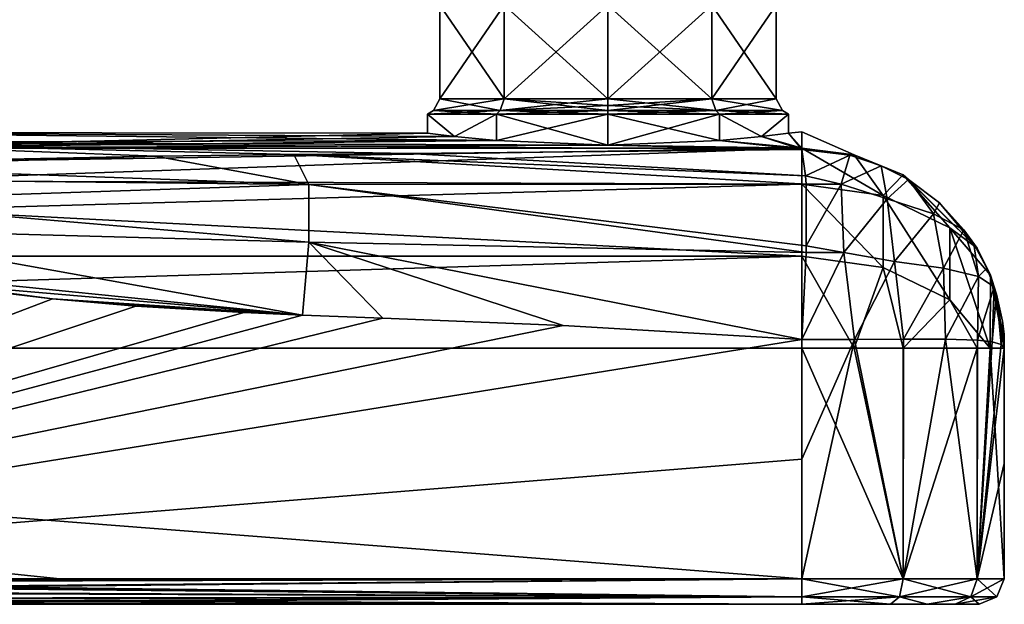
# Model space of a CAD drawing. Header units: metres. Extents: x -110 to 110, y -123 to 72.
# Tile 10 of 11: x 42 to 100, y -14 to 21. Entities that reach past the tile are written whole.
import ezdxf

# ---------------------------------------------------------------- set-up
doc = ezdxf.new("R2010")
doc.units = ezdxf.units.M
doc.layers.add('11522202', color=7, linetype='CONTINUOUS')

msp = doc.modelspace()

# ---------------------------------------------------------------- linework, layer by layer
at = {"layer": '11522202'}
for points in [[(66.53531, 15.96188, -3.237726), (66.53534, 21.5, -3.237814), (70.34145, 21.5, -8.476439)], [(70.34148, 15.96188, -8.476476), (66.53531, 15.96188, -3.237726), (70.34145, 21.5, -8.476439)], [(66.53531, 15.96188, 3.237726), (66.53534, 21.5, 3.237814), (66.53534, 21.5, -3.237814)], [(66.53531, 15.96188, -3.237726), (66.53531, 15.96188, 3.237726), (66.53534, 21.5, -3.237814)], [(66.53531, 15.96188, 3.237726), (70.34148, 15.96188, 8.476476), (66.53534, 21.5, 3.237814)], [(70.34148, 15.96188, 8.476476), (70.34145, 21.5, 8.476439), (66.53534, 21.5, 3.237814)], [(70.34148, 15.96188, -8.476476), (70.34145, 21.5, -8.476439), (76.5, 21.5, -10.4775)], [(76.5, 15.96188, 10.4775), (76.5, 21.5, 10.4775), (70.34145, 21.5, 8.476439)], [(70.34148, 15.96188, 8.476476), (76.5, 15.96188, 10.4775), (70.34145, 21.5, 8.476439)], [(76.5, 15.96188, -10.4775), (70.34148, 15.96188, -8.476476), (76.5, 21.5, -10.4775)], [(82.65855, 21.5, -8.476439), (76.5, 15.96188, -10.4775), (76.5, 21.5, -10.4775)], [(82.65852, 15.96188, 8.476476), (76.5, 21.5, 10.4775), (76.5, 15.96188, 10.4775)], [(82.65852, 15.96188, 8.476476), (82.65855, 21.5, 8.476439), (76.5, 21.5, 10.4775)], [(82.65852, 15.96188, -8.476476), (76.5, 15.96188, -10.4775), (82.65855, 21.5, -8.476439)], [(82.65852, 15.96188, 8.476476), (86.46469, 15.96188, 3.237726), (82.65855, 21.5, 8.476439)], [(82.65852, 15.96188, -8.476476), (82.65855, 21.5, -8.476439), (86.46466, 21.5, -3.237814)], [(86.46469, 15.96188, -3.237726), (82.65852, 15.96188, -8.476476), (86.46466, 21.5, -3.237814)], [(86.46469, 15.96188, 3.237726), (86.46466, 21.5, 3.237814), (82.65855, 21.5, 8.476439)], [(86.46469, 15.96188, -3.237726), (86.46466, 21.5, -3.237814), (86.46466, 21.5, 3.237814)], [(86.46469, 15.96188, 3.237726), (86.46469, 15.96188, -3.237726), (86.46466, 21.5, 3.237814)], [(66.15488, 15.26906, 3.361337), (66.53531, 15.96188, 3.237726), (66.53531, 15.96188, -3.237726)], [(70.10638, 15.26906, 8.800093), (66.53531, 15.96188, 3.237726), (66.15488, 15.26906, 3.361337)], [(66.15488, 15.26906, -3.361339), (66.53531, 15.96188, -3.237726), (70.34148, 15.96188, -8.476476)], [(66.15488, 15.26906, 3.361337), (66.53531, 15.96188, -3.237726), (66.15488, 15.26906, -3.361339)], [(66.15488, 15.26906, -3.361339), (70.34148, 15.96188, -8.476476), (70.10638, 15.26906, -8.800095)], [(70.10638, 15.26906, 8.800093), (70.34148, 15.96188, 8.476476), (66.53531, 15.96188, 3.237726)], [(76.5, 15.26906, 10.8775), (70.34148, 15.96188, 8.476476), (70.10638, 15.26906, 8.800093)], [(70.10638, 15.26906, -8.800095), (70.34148, 15.96188, -8.476476), (76.5, 15.96188, -10.4775)], [(76.5, 15.56188, -10.58468), (70.10638, 15.26906, -8.800095), (76.5, 15.96188, -10.4775)], [(76.5, 15.56188, 10.58468), (76.5, 15.96188, 10.4775), (70.34148, 15.96188, 8.476476)], [(76.5, 15.56188, 10.58468), (70.34148, 15.96188, 8.476476), (76.5, 15.26906, 10.8775)], [(82.89362, 15.26906, 8.800095), (82.65852, 15.96188, 8.476476), (76.5, 15.96188, 10.4775)], [(76.5, 15.56188, 10.58468), (82.89362, 15.26906, 8.800095), (76.5, 15.96188, 10.4775)], [(76.5, 15.56188, -10.58468), (76.5, 15.96188, -10.4775), (82.65852, 15.96188, -8.476476)], [(82.89362, 15.26906, -8.800093), (76.5, 15.26906, -10.8775), (82.65852, 15.96188, -8.476476)], [(76.5, 15.56188, -10.58468), (82.65852, 15.96188, -8.476476), (76.5, 15.26906, -10.8775)], [(82.89362, 15.26906, -8.800093), (82.65852, 15.96188, -8.476476), (86.46469, 15.96188, -3.237726)], [(86.84512, 15.26906, 3.361339), (86.46469, 15.96188, 3.237726), (82.65852, 15.96188, 8.476476)], [(86.84512, 15.26906, 3.361339), (82.65852, 15.96188, 8.476476), (82.89362, 15.26906, 8.800095)], [(82.89362, 15.26906, -8.800093), (86.46469, 15.96188, -3.237726), (86.84512, 15.26906, -3.361337)], [(86.84512, 15.26906, -3.361337), (86.46469, 15.96188, -3.237726), (86.46469, 15.96188, 3.237726)], [(86.84512, 15.26906, -3.361337), (86.46469, 15.96188, 3.237726), (86.84512, 15.26906, 3.361339)], [(70.10638, 15.26906, -8.800095), (69.8875, 15.054, -9.1015), (65.80063, 15.054, -3.476478)], [(66.15488, 15.26906, -3.361339), (65.80063, 15.054, -3.476478), (65.80063, 15.054, 3.476478)], [(66.15488, 15.26906, -3.361339), (70.10638, 15.26906, -8.800095), (65.80063, 15.054, -3.476478)], [(66.15488, 15.26906, 3.361337), (65.80063, 15.054, 3.476478), (69.8875, 15.054, 9.1015)], [(66.15488, 15.26906, 3.361337), (66.15488, 15.26906, -3.361339), (65.80063, 15.054, 3.476478)], [(70.10638, 15.26906, 8.800093), (66.15488, 15.26906, 3.361337), (69.8875, 15.054, 9.1015)], [(76.5, 15.26906, -10.8775), (76.5, 15.054, -11.25), (69.8875, 15.054, -9.1015)], [(70.10638, 15.26906, -8.800095), (76.5, 15.26906, -10.8775), (69.8875, 15.054, -9.1015)], [(70.10638, 15.26906, 8.800093), (69.8875, 15.054, 9.1015), (76.5, 15.054, 11.25)], [(76.5, 15.56188, -10.58468), (76.5, 15.26906, -10.8775), (70.10638, 15.26906, -8.800095)], [(76.5, 15.26906, 10.8775), (70.10638, 15.26906, 8.800093), (76.5, 15.054, 11.25)], [(76.5, 15.56188, 10.58468), (76.5, 15.26906, 10.8775), (82.89362, 15.26906, 8.800095)], [(82.89362, 15.26906, -8.800093), (83.1125, 15.054, -9.1015), (76.5, 15.054, -11.25)], [(82.89362, 15.26906, -8.800093), (76.5, 15.054, -11.25), (76.5, 15.26906, -10.8775)], [(76.5, 15.26906, 10.8775), (76.5, 15.054, 11.25), (83.1125, 15.054, 9.1015)], [(82.89362, 15.26906, 8.800095), (76.5, 15.26906, 10.8775), (83.1125, 15.054, 9.1015)], [(82.89362, 15.26906, 8.800095), (83.1125, 15.054, 9.1015), (87.19937, 15.054, 3.476478)], [(86.84512, 15.26906, 3.361339), (82.89362, 15.26906, 8.800095), (87.19937, 15.054, 3.476478)], [(82.89362, 15.26906, -8.800093), (86.84512, 15.26906, -3.361337), (83.1125, 15.054, -9.1015)], [(86.84512, 15.26906, -3.361337), (87.19937, 15.054, -3.476478), (83.1125, 15.054, -9.1015)], [(86.84512, 15.26906, 3.361339), (87.19937, 15.054, 3.476478), (87.19937, 15.054, -3.476478)], [(86.84512, 15.26906, -3.361337), (86.84512, 15.26906, 3.361339), (87.19937, 15.054, -3.476478)], [(65.80063, 15.054, -3.476478), (65.79797, 13.92478, -3.468264), (65.79779, 13.92481, 3.467712)], [(65.80063, 15.054, 3.476478), (65.79779, 13.92481, 3.467712), (67.3953, 13.72661, 6.608112)], [(65.80063, 15.054, 3.476478), (65.80063, 15.054, -3.476478), (65.79779, 13.92481, 3.467712)], [(65.80063, 15.054, -3.476478), (67.39519, 13.72663, -6.607959), (65.79797, 13.92478, -3.468264)], [(65.80063, 15.054, -3.476478), (69.8875, 15.054, -9.1015), (67.39519, 13.72663, -6.607959)], [(69.8875, 15.054, 9.1015), (65.80063, 15.054, 3.476478), (67.3953, 13.72661, 6.608112)], [(69.8875, 15.054, -9.1015), (69.89374, 13.48006, -9.106009), (67.39519, 13.72663, -6.607959)], [(69.8875, 15.054, 9.1015), (67.3953, 13.72661, 6.608112), (69.89389, 13.48005, 9.106118)], [(69.8875, 15.054, -9.1015), (76.5, 15.054, -11.25), (69.89374, 13.48006, -9.106009)], [(69.8875, 15.054, 9.1015), (69.89389, 13.48005, 9.106118), (76.5, 13.20503, 11.25)], [(76.5, 15.054, 11.25), (69.8875, 15.054, 9.1015), (76.5, 13.20503, 11.25)], [(76.5, 15.054, -11.25), (76.5, 13.20503, -11.25), (69.89374, 13.48006, -9.106009)], [(83.1125, 15.054, -9.1015), (83.10614, 13.48005, -9.106101), (76.5, 13.20503, -11.25)], [(83.1125, 15.054, -9.1015), (76.5, 13.20503, -11.25), (76.5, 15.054, -11.25)], [(76.5, 15.054, 11.25), (76.5, 13.20503, 11.25), (83.10629, 13.48007, 9.105993)], [(83.1125, 15.054, 9.1015), (76.5, 15.054, 11.25), (83.10629, 13.48007, 9.105993)], [(83.1125, 15.054, -9.1015), (85.60472, 13.72662, -6.60808), (83.10614, 13.48005, -9.106101)], [(83.1125, 15.054, 9.1015), (83.10629, 13.48007, 9.105993), (85.60483, 13.72663, 6.607922)], [(87.19937, 15.054, 3.476478), (83.1125, 15.054, 9.1015), (85.60483, 13.72663, 6.607922)], [(83.1125, 15.054, -9.1015), (87.19937, 15.054, -3.476478), (85.60472, 13.72662, -6.60808)], [(87.19937, 15.054, -3.476478), (87.202, 13.92478, -3.468378), (85.60472, 13.72662, -6.60808)], [(87.19937, 15.054, 3.476478), (85.60483, 13.72663, 6.607922), (87.20228, 13.92482, 3.467489)], [(87.19937, 15.054, 3.476478), (87.20228, 13.92482, 3.467489), (87.202, 13.92478, -3.468378)], [(87.19937, 15.054, -3.476478), (87.19937, 15.054, 3.476478), (87.202, 13.92478, -3.468378)], [(65.79779, 13.92481, 3.467712), (27.19536, 13.96301, -2.432505), (28.3324, 13.04053, 12.35294)], [(69.89374, 13.48006, -9.106009), (27.90858, 13.39335, -9.833419), (27.19536, 13.96301, -2.432505)], [(67.39519, 13.72663, -6.607959), (69.89374, 13.48006, -9.106009), (27.19536, 13.96301, -2.432505)], [(65.79797, 13.92478, -3.468264), (67.39519, 13.72663, -6.607959), (27.19536, 13.96301, -2.432505)], [(65.79779, 13.92481, 3.467712), (65.79797, 13.92478, -3.468264), (27.19536, 13.96301, -2.432505)], [(69.89374, 13.48006, -9.106009), (76.5, 13.20503, -11.25), (27.90858, 13.39335, -9.833419)], [(67.3953, 13.72661, 6.608112), (65.79779, 13.92481, 3.467712), (28.3324, 13.04053, 12.35294)], [(69.89389, 13.48005, 9.106118), (67.3953, 13.72661, 6.608112), (28.3324, 13.04053, 12.35294)], [(76.5, 13.20503, 11.25), (69.89389, 13.48005, 9.106118), (28.3324, 13.04053, 12.35294)], [(83.10629, 13.48007, 9.105993), (76.5, 13.20503, 11.25), (88, 13.04053, 12.35294)], [(83.10614, 13.48005, -9.106101), (88, 12.94733, -12.9352), (76.5, 13.20503, -11.25)], [(83.10614, 13.48005, -9.106101), (85.60472, 13.72662, -6.60808), (88, 12.94733, -12.9352)], [(85.60483, 13.72663, 6.607922), (83.10629, 13.48007, 9.105993), (88, 13.04053, 12.35294)], [(85.60472, 13.72662, -6.60808), (87.202, 13.92478, -3.468378), (88, 12.94733, -12.9352)], [(87.20228, 13.92482, 3.467489), (85.60483, 13.72663, 6.607922), (88, 13.04053, 12.35294)], [(87.202, 13.92478, -3.468378), (88, 13.99946, -0.294873), (88, 12.94733, -12.9352)], [(87.202, 13.92478, -3.468378), (87.20228, 13.92482, 3.467489), (88, 13.99946, -0.294873)], [(87.20228, 13.92482, 3.467489), (88, 13.04053, 12.35294), (88, 13.99946, -0.294873)], [(91.10075, 12.63788, 12.29001), (88, 12.94733, -12.9352), (88, 13.99946, -0.294873)], [(91.10075, 12.63788, 12.29001), (88, 13.99946, -0.294873), (88, 13.04053, 12.35294)], [(64.69899, 12.70846, -14.31706), (27.90858, 13.39335, -9.833419), (88, 12.94733, -12.9352)], [(76.5, 13.20503, -11.25), (88, 12.94733, -12.9352), (27.90858, 13.39335, -9.833419)], [(49.68492, 12.56436, -15.08781), (39.92137, 12.35998, -16.11561), (27.90858, 13.39335, -9.833419)], [(57.88239, 12.65503, -14.60776), (49.68492, 12.56436, -15.08781), (27.90858, 13.39335, -9.833419)], [(64.69899, 12.70846, -14.31706), (57.88239, 12.65503, -14.60776), (27.90858, 13.39335, -9.833419)], [(76.5, 13.20503, 11.25), (28.3324, 13.04053, 12.35294), (88, 13.04053, 12.35294)], [(30.42723, 12.1389, 15.39897), (88, 13.04053, 12.35294), (28.3324, 13.04053, 12.35294)], [(30.42723, 12.1389, 15.39897), (32.46086, 11.0969, 17.26338), (88, 13.04053, 12.35294)], [(88, 10.90227, 17.54016), (88, 13.04053, 12.35294), (32.46086, 11.0969, 17.26338)], [(88.22026, 11.40033, -17.07332), (64.69899, 12.70846, -14.31706), (88, 12.94733, -12.9352)], [(92.81508, 10.22609, 16.7501), (88, 13.04053, 12.35294), (88, 10.90227, 17.54016)], [(92.81508, 10.22609, 16.7501), (91.10075, 12.63788, 12.29001), (88, 13.04053, 12.35294)], [(91.10075, 12.63788, 12.29001), (90.83824, 12.61267, -12.87193), (88, 12.94733, -12.9352)], [(88.22026, 11.40033, -17.07332), (88, 12.94733, -12.9352), (90.83824, 12.61267, -12.87193)], [(49.68492, 12.56436, -15.08781), (29.59366, 11.92088, -18.12007), (39.92137, 12.35998, -16.11561)], [(58.76731, 10.87411, -18.63623), (29.59366, 11.92088, -18.12007), (49.68492, 12.56436, -15.08781)], [(58.76731, 10.87411, -18.63623), (49.68492, 12.56436, -15.08781), (57.88239, 12.65503, -14.60776)], [(88.22026, 11.40033, -17.07332), (57.88239, 12.65503, -14.60776), (64.69899, 12.70846, -14.31706)], [(88.2454, 10.89357, -17.82619), (57.88239, 12.65503, -14.60776), (88.22026, 11.40033, -17.07332)], [(58.76731, 10.87411, -18.63623), (57.88239, 12.65503, -14.60776), (88.2454, 10.89357, -17.82619)], [(90.32087, 10.90055, -17.43482), (88.22026, 11.40033, -17.07332), (90.83824, 12.61267, -12.87193)], [(90.32087, 10.90055, -17.43482), (90.83824, 12.61267, -12.87193), (92.70694, 11.99381, -12.80718)], [(91.10075, 12.63788, 12.29001), (92.70694, 11.99381, -12.80718), (90.83824, 12.61267, -12.87193)], [(91.10075, 12.63788, 12.29001), (93.99644, 11.45414, 12.10501), (92.70694, 11.99381, -12.80718)], [(92.81508, 10.22609, 16.7501), (93.99644, 11.45414, 12.10501), (91.10075, 12.63788, 12.29001)], [(29.86724, 11.19055, -19.85293), (29.59366, 11.92088, -18.12007), (58.76731, 10.87411, -18.63623)], [(93.05519, 10.02431, -17.14268), (90.32087, 10.90055, -17.43482), (92.70694, 11.99381, -12.80718)], [(93.99644, 11.45414, 12.10501), (94.31895, 11.16616, -12.68307), (92.70694, 11.99381, -12.80718)], [(93.05519, 10.02431, -17.14268), (92.70694, 11.99381, -12.80718), (94.31895, 11.16616, -12.68307)], [(29.96219, 9.919548, -21.26242), (29.86724, 11.19055, -19.85293), (58.76731, 10.87411, -18.63623)], [(88, 10.90227, 17.54016), (32.46086, 11.0969, 17.26338), (35.09992, 9.368428, 19.27624)], [(88.2454, 10.89357, -17.82619), (88.22026, 11.40033, -17.07332), (90.32087, 10.90055, -17.43482)], [(96.77183, 8.31808, 14.52073), (93.99644, 11.45414, 12.10501), (92.81508, 10.22609, 16.7501)], [(95.8029, 9.141949, -15.24989), (93.05519, 10.02431, -17.14268), (94.31895, 11.16616, -12.68307)], [(93.99644, 11.45414, 12.10501), (98.39122, 7.114342, 11.42676), (94.31895, 11.16616, -12.68307)], [(96.77183, 8.31808, 14.52073), (98.39122, 7.114342, 11.42676), (93.99644, 11.45414, 12.10501)], [(98.39122, 7.114342, 11.42676), (96.15593, 9.785514, -12.45602), (94.31895, 11.16616, -12.68307)], [(95.8029, 9.141949, -15.24989), (94.31895, 11.16616, -12.68307), (96.15593, 9.785514, -12.45602)], [(29.96219, 9.919548, -21.26242), (58.76731, 10.87411, -18.63623), (58.7674, 7.456667, -21.48028)], [(88, 6.634585, 21.19093), (88, 10.90227, 17.54016), (35.09992, 9.368428, 19.27624)], [(58.76731, 10.87411, -18.63623), (88.2454, 10.89357, -17.82619), (88.25512, 7.239643, -21.05484)], [(58.76731, 10.87411, -18.63623), (88.25512, 7.239643, -21.05484), (88.2454, 6.846446, -21.26421)], [(58.7674, 7.456667, -21.48028), (58.76731, 10.87411, -18.63623), (88.2454, 6.846446, -21.26421)], [(92.81245, 5.959095, 20.40167), (88, 10.90227, 17.54016), (88, 6.634585, 21.19093)], [(92.81508, 10.22609, 16.7501), (88, 10.90227, 17.54016), (92.81245, 5.959095, 20.40167)], [(88.2454, 10.89357, -17.82619), (90.32087, 10.90055, -17.43482), (88.25512, 7.239643, -21.05484)], [(90.32087, 10.90055, -17.43482), (90.49227, 6.844299, -20.97589), (88.25512, 7.239643, -21.05484)], [(93.05519, 10.02431, -17.14268), (90.49227, 6.844299, -20.97589), (90.32087, 10.90055, -17.43482)], [(93.05519, 10.02431, -17.14268), (93.49564, 6.323496, -20.04929), (90.49227, 6.844299, -20.97589)], [(92.81508, 10.22609, 16.7501), (92.81245, 5.959095, 20.40167), (96.76781, 4.052927, 18.17446)], [(96.77183, 8.31808, 14.52073), (92.81508, 10.22609, 16.7501), (96.76781, 4.052927, 18.17446)], [(95.8029, 9.141949, -15.24989), (93.49564, 6.323496, -20.04929), (93.05519, 10.02431, -17.14268)], [(88, 6.634585, 21.19093), (35.09992, 9.368428, 19.27624), (-88, 6.634585, 21.19093)], [(29.86724, 8.258802, -22.18114), (29.96219, 9.919548, -21.26242), (58.7674, 7.456667, -21.48028)], [(95.8029, 9.141949, -15.24989), (96.15593, 9.785514, -12.45602), (97.60794, 8.199171, -12.16259)], [(98.39122, 7.114342, 11.42676), (97.60794, 8.199171, -12.16259), (96.15593, 9.785514, -12.45602)], [(95.8029, 9.141949, -15.24989), (96.39635, 5.915058, -17.87561), (93.49564, 6.323496, -20.04929)], [(95.8029, 9.141949, -15.24989), (97.60794, 8.199171, -12.16259), (96.39635, 5.915058, -17.87561)], [(29.86724, 8.258802, -22.18114), (58.38732, 3.141285, -22.5), (32.62611, 5.747099, -22.5)], [(29.86724, 8.258802, -22.18114), (58.7674, 7.456667, -21.48028), (58.38732, 3.141285, -22.5)], [(96.39635, 5.915058, -17.87561), (97.60794, 8.199171, -12.16259), (98.46491, 5.428523, -14.80495)], [(96.77183, 8.31808, 14.52073), (96.76781, 4.052927, 18.17446), (99.17108, 1.184448, 14.88259)], [(96.77183, 8.31808, 14.52073), (99.17108, 1.184448, 14.88259), (99.17434, 5.506234, 11.17544)], [(96.77183, 8.31808, 14.52073), (99.17434, 5.506234, 11.17544), (98.39122, 7.114342, 11.42676)], [(98.39122, 7.114342, 11.42676), (98.18465, 7.371701, -11.99726), (97.60794, 8.199171, -12.16259)], [(98.46491, 5.428523, -14.80495), (97.60794, 8.199171, -12.16259), (98.18465, 7.371701, -11.99726)], [(58.7674, 7.456667, -21.48028), (63.15784, 2.959315, -22.5), (58.38732, 3.141285, -22.5)], [(58.7674, 7.456667, -21.48028), (88, 1.687775, -22.5), (73.85473, 2.524964, -22.5)], [(58.7674, 7.456667, -21.48028), (88.2454, 6.846446, -21.26421), (88, 1.687775, -22.5)], [(58.7674, 7.456667, -21.48028), (73.85473, 2.524964, -22.5), (63.15784, 2.959315, -22.5)], [(88.2454, 6.846446, -21.26421), (88.25512, 7.239643, -21.05484), (90.49227, 6.844299, -20.97589)], [(98.39122, 7.114342, 11.42676), (98.96955, 5.921411, -11.68886), (98.18465, 7.371701, -11.99726)], [(98.46491, 5.428523, -14.80495), (98.18465, 7.371701, -11.99726), (98.96955, 5.921411, -11.68886)], [(98.39122, 7.114342, 11.42676), (99.17434, 5.506234, 11.17544), (98.96955, 5.921411, -11.68886)], [(88, 6.634585, 21.19093), (-88, 1.184448, 22.5), (88, 1.184448, 22.5)], [(88, 6.634585, 21.19093), (-88, 6.634585, 21.19093), (-88, 1.184448, 22.5)], [(88.2454, 6.846446, -21.26421), (90.49227, 6.844299, -20.97589), (88, 1.687775, -22.5)], [(90.49227, 6.844299, -20.97589), (91.1132, 1.694937, -22.08913), (88, 1.687775, -22.5)], [(88, 6.634585, 21.19093), (88, 1.184448, 22.5), (91.10077, 1.184448, 22.09246)], [(92.81245, 5.959095, 20.40167), (88, 6.634585, 21.19093), (91.10077, 1.184448, 22.09246)], [(90.49227, 6.844299, -20.97589), (93.49564, 6.323496, -20.04929), (91.1132, 1.694937, -22.08913)], [(92.81245, 5.959095, 20.40167), (91.10077, 1.184448, 22.09246), (93.99646, 1.184448, 20.89435)], [(93.49564, 6.323496, -20.04929), (94.01507, 1.720712, -20.88359), (91.1132, 1.694937, -22.08913)], [(96.76781, 4.052927, 18.17446), (92.81245, 5.959095, 20.40167), (93.99646, 1.184448, 20.89435)], [(93.49564, 6.323496, -20.04929), (96.39635, 5.915058, -17.87561), (94.01507, 1.720712, -20.88359)], [(96.39635, 5.915058, -17.87561), (96.50541, 1.718183, -18.96511), (94.01507, 1.720712, -20.88359)], [(96.39635, 5.915058, -17.87561), (98.46491, 5.428523, -14.80495), (96.50541, 1.718183, -18.96511)], [(98.46491, 5.428523, -14.80495), (98.96955, 5.921411, -11.68886), (99.4035, 4.818545, -11.43833)], [(99.17434, 5.506234, 11.17544), (99.4035, 4.818545, -11.43833), (98.96955, 5.921411, -11.68886)], [(32.62611, 5.747099, -22.5), (58.38732, 3.141285, -22.5), (36.75535, 4.991406, -22.5)], [(98.46491, 5.428523, -14.80495), (98.40841, 1.651698, -16.47202), (96.50541, 1.718183, -18.96511)], [(98.46491, 5.428523, -14.80495), (99.4035, 4.818545, -11.43833), (98.40841, 1.651698, -16.47202)], [(99.17434, 5.506234, 11.17544), (99.17108, 1.184448, 14.88259), (100, 1.184448, 10.5)], [(99.17434, 5.506234, 11.17544), (100, 1.184448, 10.5), (99.4035, 4.818545, -11.43833)], [(36.75535, 4.991406, -22.5), (58.38732, 3.141285, -22.5), (43.56406, 4.1052, -22.5)], [(36.75535, 4.991406, -22.5), (43.56406, 4.1052, -22.5), (39.73276, 4.554171, -22.5)], [(99.4035, 4.818545, -11.43833), (99.28647, 1.554178, -14.57623), (98.40841, 1.651698, -16.47202)], [(99.53968, 4.384927, -11.33478), (99.28647, 1.554178, -14.57623), (99.4035, 4.818545, -11.43833)], [(99.53968, 4.384927, -11.33478), (99.4035, 4.818545, -11.43833), (100, 1.184448, 10.5)], [(39.73276, 4.554171, -22.5), (43.56406, 4.1052, -22.5), (0, -12.5, -22.5)], [(43.56406, 4.1052, -22.5), (48.51228, 3.675419, -22.5), (0, -12.5, -22.5)], [(43.56406, 4.1052, -22.5), (58.38732, 3.141285, -22.5), (54.91345, 3.294623, -22.5)], [(43.56406, 4.1052, -22.5), (54.91345, 3.294623, -22.5), (48.51228, 3.675419, -22.5)], [(99.53968, 4.384927, -11.33478), (99.82096, 1.402904, -12.56518), (99.28647, 1.554178, -14.57623)], [(99.88559, 2.788837, -10.93846), (99.53968, 4.384927, -11.33478), (100, 1.184448, 10.5)], [(99.88559, 2.788837, -10.93846), (99.82096, 1.402904, -12.56518), (99.53968, 4.384927, -11.33478)], [(48.51228, 3.675419, -22.5), (54.91345, 3.294623, -22.5), (0, -12.5, -22.5)], [(96.76781, 4.052927, 18.17446), (93.99646, 1.184448, 20.89435), (98.39123, 1.184448, 16.50187)], [(96.76781, 4.052927, 18.17446), (98.39123, 1.184448, 16.50187), (99.17108, 1.184448, 14.88259)], [(54.91345, 3.294623, -22.5), (58.38732, 3.141285, -22.5), (0, -12.5, -22.5)], [(58.38732, 3.141285, -22.5), (63.15784, 2.959315, -22.5), (0, -12.5, -22.5)], [(63.15784, 2.959315, -22.5), (73.85473, 2.524964, -22.5), (0, -12.5, -22.5)], [(73.85473, 2.524964, -22.5), (88, 1.687775, -22.5), (0, -12.5, -22.5)], [(99.88559, 2.788837, -10.93846), (100, 1.184815, -10.5), (99.82096, 1.402904, -12.56518)], [(99.88559, 2.788837, -10.93846), (100, 1.184448, 10.5), (100, 2, 0.001002)], [(99.88559, 2.788837, -10.93846), (100, 2, 0.001002), (100, 1.184815, -10.5)], [(100, -12.5, -10.5), (100, 2, 0.001002), (100, 1.184448, 10.5)], [(100, -5.657668, -10.5), (100, 1.184815, -10.5), (100, 2, 0.001002)], [(100, -12.5, -10.5), (100, -5.657668, -10.5), (100, 2, 0.001002)], [(88, -12.5, 22.5), (88, 1.184448, 22.5), (-88, 1.184448, 22.5)], [(43.99996, -12.5, 22.5), (88, -12.5, 22.5), (-88, 1.184448, 22.5)], [(-0.000092, -12.5, 22.5), (43.99996, -12.5, 22.5), (-88, 1.184448, 22.5)], [(88, 1.687775, -22.5), (88, -5.406108, -22.5), (0, -12.5, -22.5)], [(91.1132, 1.694937, -22.08913), (88, -12.5, -22.5), (88, -5.406108, -22.5)], [(94, -12.5, -20.8923), (88, -12.5, -22.5), (91.1132, 1.694937, -22.08913)], [(91.1132, 1.694937, -22.08913), (88, -5.406108, -22.5), (88, 1.687775, -22.5)], [(94, -12.5, 20.8923), (88, 1.184448, 22.5), (88, -12.5, 22.5)], [(94, -12.5, 20.8923), (91.10077, 1.184448, 22.09246), (88, 1.184448, 22.5)], [(94, -12.5, 20.8923), (93.99646, 1.184448, 20.89435), (91.10077, 1.184448, 22.09246)], [(94, -12.5, -20.8923), (91.1132, 1.694937, -22.08913), (94.01507, 1.720712, -20.88359)], [(94, -12.5, 20.8923), (98.39123, 1.184448, 16.50187), (93.99646, 1.184448, 20.89435)], [(94, -12.5, -20.8923), (94.01507, 1.720712, -20.88359), (96.50541, 1.718183, -18.96511)], [(98.3923, -12.5, -16.5), (94, -12.5, -20.8923), (96.50541, 1.718183, -18.96511)], [(94, -12.5, 20.8923), (98.3923, -12.5, 16.5), (98.39123, 1.184448, 16.50187)], [(98.3923, -12.5, -16.5), (96.50541, 1.718183, -18.96511), (98.40841, 1.651698, -16.47202)], [(98.3923, -12.5, 16.5), (99.17108, 1.184448, 14.88259), (98.39123, 1.184448, 16.50187)], [(98.3923, -12.5, -16.5), (98.40841, 1.651698, -16.47202), (99.28647, 1.554178, -14.57623)], [(98.3923, -12.5, -16.5), (99.28647, 1.554178, -14.57623), (99.82096, 1.402904, -12.56518)], [(98.3923, -12.5, -16.5), (99.82096, 1.402904, -12.56518), (100, 1.184815, -10.5)], [(98.3923, -12.5, -16.5), (100, 1.184815, -10.5), (100, -5.657668, -10.5)], [(98.3923, -12.5, 16.5), (100, -12.5, 10.5), (99.17108, 1.184448, 14.88259)], [(99.17108, 1.184448, 14.88259), (100, -12.5, 10.5), (100, 1.184448, 10.5)], [(100, -12.5, -10.5), (100, 1.184448, 10.5), (100, -12.5, 10.5)], [(88, -5.406108, -22.5), (88, -12.5, -22.5), (0, -12.5, -22.5)], [(98.3923, -12.5, -16.5), (100, -5.657668, -10.5), (100, -12.5, -10.5)], [(1.354612, -12.61929, 22.49525), (43.99996, -12.5, 22.5), (-0.000092, -12.5, 22.5)], [(88, -13.56066, -22.06066), (0, -12.5, -22.5), (88, -12.5, -22.5)], [(1.349297, -12.61884, -22.49529), (0, -12.5, -22.5), (88, -13.56066, -22.06066)], [(1.349297, -12.61884, -22.49529), (88, -13.56066, -22.06066), (2.693525, -12.73684, -22.48118)], [(1.354612, -12.61929, 22.49525), (88, -12.5, 22.5), (43.99996, -12.5, 22.5)], [(1.354612, -12.61929, 22.49525), (2.693525, -12.73684, 22.48118), (88, -12.5, 22.5)], [(7.777773, -13.17259, 22.34076), (88, -12.5, 22.5), (2.693525, -12.73684, 22.48118)], [(88, -13.56066, -22.06066), (7.778127, -13.17261, -22.34074), (2.693525, -12.73684, -22.48118)], [(7.777773, -13.17259, 22.34076), (8.743993, -13.25221, 22.29776), (88, -12.5, 22.5)], [(8.743993, -13.25221, 22.29776), (88, -13.56066, 22.06066), (88, -12.5, 22.5)], [(88, -13.56066, -22.06066), (88, -12.5, -22.5), (94, -12.5, -20.8923)], [(93.78033, -13.56066, 20.51183), (94, -12.5, 20.8923), (88, -12.5, 22.5)], [(88, -13.56066, 22.06066), (93.78033, -13.56066, 20.51183), (88, -12.5, 22.5)], [(93.78033, -13.56066, -20.51183), (88, -13.56066, -22.06066), (94, -12.5, -20.8923)], [(93.78033, -13.56066, -20.51183), (94, -12.5, -20.8923), (98.3923, -12.5, -16.5)], [(98.01183, -13.56066, -16.28033), (93.78033, -13.56066, -20.51183), (98.3923, -12.5, -16.5)], [(93.78033, -13.56066, 20.51183), (98.01183, -13.56066, 16.28033), (94, -12.5, 20.8923)], [(98.01183, -13.56066, 16.28033), (98.3923, -12.5, 16.5), (94, -12.5, 20.8923)], [(98.01183, -13.56066, -16.28033), (98.3923, -12.5, -16.5), (100, -12.5, -10.5)], [(99.56066, -13.56066, -10.5), (98.01183, -13.56066, -16.28033), (100, -12.5, -10.5)], [(98.01183, -13.56066, 16.28033), (99.56066, -13.56066, 10.5), (98.3923, -12.5, 16.5)], [(99.56066, -13.56066, 10.5), (100, -12.5, 10.5), (98.3923, -12.5, 16.5)], [(99.56066, -13.56066, 10.5), (100, -12.5, -10.5), (100, -12.5, 10.5)], [(99.56066, -13.56066, 10.5), (99.56066, -13.56066, -10.5), (100, -12.5, -10.5)], [(88, -13.56066, -22.06066), (8.7487, -13.2526, -22.29754), (7.778127, -13.17261, -22.34074)], [(8.743993, -13.25221, 22.29776), (13.94405, -13.64646, 21.96728), (88, -13.56066, 22.06066)], [(88, -13.56066, -22.06066), (13.95053, -13.64691, -21.96675), (8.7487, -13.2526, -22.29754)], [(13.94405, -13.64646, 21.96728), (15.2069, -13.72977, 21.85887), (88, -13.56066, 22.06066)], [(88, -13.56066, -22.06066), (88, -14, -21), (13.95053, -13.64691, -21.96675)], [(88, -14, -21), (15.20708, -13.72979, -21.85885), (13.95053, -13.64691, -21.96675)], [(15.2069, -13.72977, 21.85887), (18.37962, -13.90411, 21.5277), (88, -13.56066, 22.06066)], [(88, -14, -21), (18.38484, -13.90434, -21.52709), (15.20708, -13.72979, -21.85885)], [(18.37962, -13.90411, 21.5277), (22.119, -14, 21), (88, -13.56066, 22.06066)], [(88, -14, -21), (22.119, -14, -21), (18.38484, -13.90434, -21.52709)], [(22.119, -14, 21), (88, -14, 21), (88, -13.56066, 22.06066)], [(29.52544, -14, -7.648367), (22.119, -14, -21), (88, -14, -21)], [(22.119, -14, 21), (88, -14, -21), (88, -14, 21)], [(29.52544, -14, 7.648365), (88, -14, -21), (22.119, -14, 21)], [(30.5, -14, -0.000001), (88, -14, -21), (29.52544, -14, 7.648365)], [(29.52544, -14, -7.648367), (88, -14, -21), (30.5, -14, -0.000001)], [(93.78033, -13.56066, -20.51183), (88, -14, -21), (88, -13.56066, -22.06066)], [(93.24459, -14, -19.59638), (88, -14, -21), (93.78033, -13.56066, -20.51183)], [(93.24459, -14, 19.59638), (93.78033, -13.56066, 20.51183), (88, -13.56066, 22.06066)], [(88, -14, 21), (93.24459, -14, 19.59638), (88, -13.56066, 22.06066)], [(88, -14, 21), (88, -14, -21), (93.24459, -14, -19.59638)], [(88, -14, 21), (93.24459, -14, -19.59638), (93.24459, -14, 19.59638)], [(95.4246, -14, -17.9246), (93.24459, -14, -19.59638), (93.78033, -13.56066, -20.51183)], [(93.24459, -14, 19.59638), (95.4246, -14, 17.9246), (93.78033, -13.56066, 20.51183)], [(93.24459, -14, 19.59638), (93.24459, -14, -19.59638), (95.4246, -14, -17.9246)], [(93.24459, -14, 19.59638), (95.4246, -14, -17.9246), (95.4246, -14, 17.9246)], [(95.4246, -14, -17.9246), (93.78033, -13.56066, -20.51183), (98.01183, -13.56066, -16.28033)], [(95.4246, -14, 17.9246), (98.01183, -13.56066, 16.28033), (93.78033, -13.56066, 20.51183)], [(97.09638, -14, -15.74459), (95.4246, -14, -17.9246), (98.01183, -13.56066, -16.28033)], [(95.4246, -14, 17.9246), (97.09638, -14, 15.74459), (98.01183, -13.56066, 16.28033)], [(95.4246, -14, 17.9246), (95.4246, -14, -17.9246), (97.09638, -14, -15.74459)], [(95.4246, -14, 17.9246), (97.09638, -14, -15.74459), (97.09638, -14, 15.74459)], [(97.09638, -14, -15.74459), (98.01183, -13.56066, -16.28033), (99.56066, -13.56066, -10.5)], [(98.5, -14, -10.5), (97.09638, -14, -15.74459), (99.56066, -13.56066, -10.5)], [(97.09638, -14, 15.74459), (98.5, -14, 10.5), (98.01183, -13.56066, 16.28033)], [(97.09638, -14, 15.74459), (97.09638, -14, -15.74459), (98.5, -14, -10.5)], [(97.09638, -14, 15.74459), (98.5, -14, -10.5), (98.5, -14, 10.5)], [(98.01183, -13.56066, 16.28033), (98.5, -14, 10.5), (99.56066, -13.56066, 10.5)], [(98.5, -14, 10.5), (98.5, -14, -10.5), (99.56066, -13.56066, -10.5)], [(99.56066, -13.56066, 10.5), (98.5, -14, 10.5), (99.56066, -13.56066, -10.5)]]:
    msp.add_3dface(points, dxfattribs=at)

doc.saveas('drawing.dxf')
